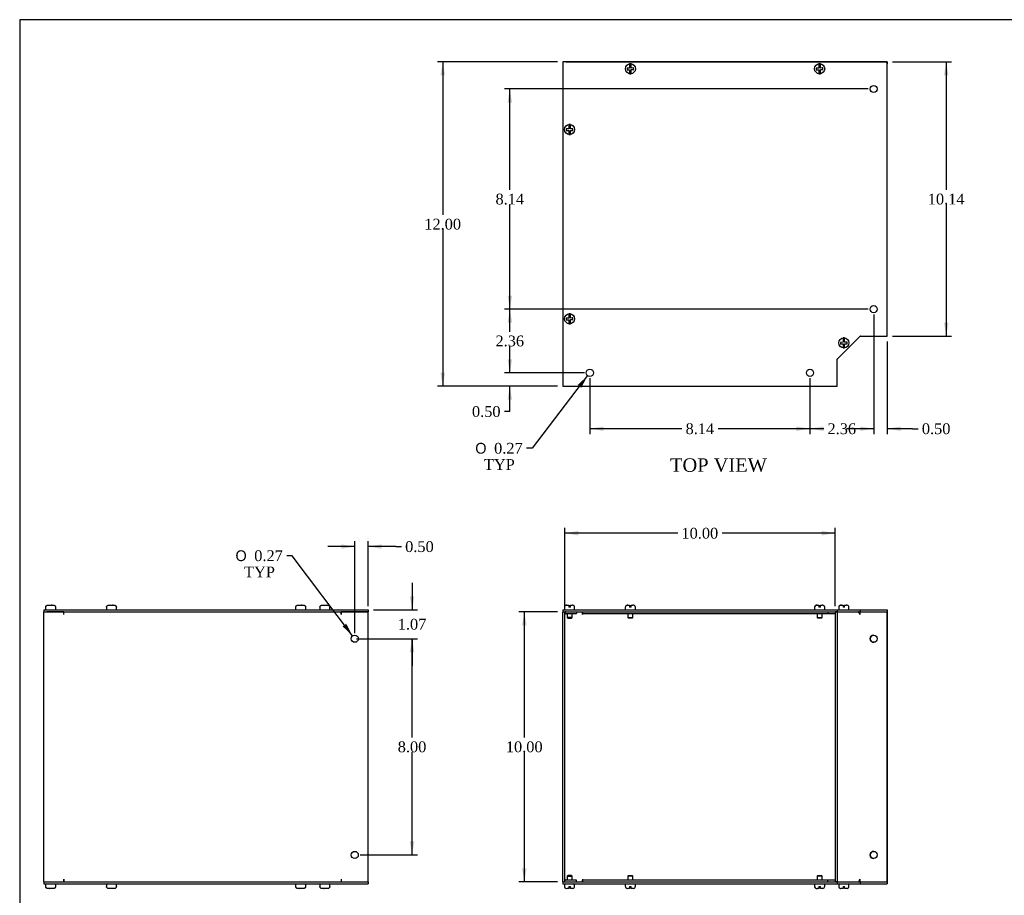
# Model space of a CAD drawing. Header units: inches. Extents: x 0.2 to 77.9, y -0.5 to 51.8.
# Tile 2 of 6: x 0.2 to 36.7, y 19.4 to 51.8. Entities that reach past the tile are written whole.
import ezdxf
from ezdxf.enums import TextEntityAlignment as Align

# ---------------------------------------------------------------- set-up
doc = ezdxf.new("R2010")
doc.units = ezdxf.units.IN
doc.header["$MEASUREMENT"] = 0
for name, color, linetype in [('COM55548-5', 7, 'Continuous'), ('COM55549-5', 7, 'Continuous'), ('COM55550-5', 7, 'Continuous'), ('Default', 7, 'Continuous'), ('SCS19491', 7, 'Continuous')]:
    doc.layers.add(name, color=color, linetype=linetype)
doc.styles.add('SEACAD_Solid_Edge_ANSI1_Symbols', font='txt')
doc.styles.add('SEACAD_Times_New_Roman', font='times.ttf')
doc.dimstyles.new('HAMMOND_(STH_-_66x44)', dxfattribs={"dimtxt": 0.4, "dimasz": 0.5, "dimexe": 0.2, "dimexo": 0.2, "dimgap": 0.1, "dimtad": 0, "dimtih": 1, "dimtoh": 1, "dimzin": 0, "dimdsep": 46, "dimtxsty": 'SEACAD_Times_New_Roman', "dimblk1": '_SE_FILLED', "dimblk2": '_SE_FILLED', "dimsah": 1, "dimcen": 0.2, "dimadec": 0, "dimazin": 0, "dimtfac": 0.8, "dimtofl": 0, "dimtmove": 0, "dimatfit": 3, "dimfxl": 1, "dimtolj": 1, "dimtzin": 0, "dimarcsym": 0})

# ---------------------------------------------------------------- blocks, each defined once
blk = doc.blocks.new('SE')
at = {"layer": 'COM55548-5', "color": 7, "linetype": 'Continuous'}
for p, q in [((20.33, 29.923), (30.474, 29.923)), ((20.33, 29.923), (20.33, 29.851)), ((30.474, 29.923), (31.33, 29.923)), ((30.474, 29.923), (30.474, 29.851)), ((31.33, 29.923), (32.33, 29.923)), ((31.33, 29.923), (31.33, 29.851)), ((32.33, 29.923), (32.33, 29.851)), ((20.33, 29.851), (30.474, 29.851)), ((30.479, 29.851), (31.325, 29.851)), ((31.34, 29.851), (32.33, 29.851)), ((20.33, 19.851), (30.474, 19.851)), ((20.33, 19.851), (20.33, 19.779)), ((20.33, 19.779), (30.474, 19.779)), ((30.474, 19.851), (30.474, 19.779)), ((30.474, 19.779), (31.33, 19.779)), ((30.479, 19.851), (31.325, 19.851)), ((31.33, 19.851), (31.33, 19.779)), ((31.33, 19.779), (32.33, 19.779)), ((31.34, 19.851), (32.33, 19.851)), ((32.33, 19.851), (32.33, 19.779))]:
    blk.add_line(p, q, dxfattribs=at)
at = {"layer": 'COM55549-5', "color": 7, "linetype": 'Continuous'}
for p, q in [((30.131, 29.851), (30.131, 29.779)), ((30.131, 29.779), (30.402, 29.779)), ((30.402, 29.851), (30.402, 19.851)), ((30.474, 29.851), (30.402, 29.851)), ((30.474, 29.851), (30.474, 19.851)), ((30.479, 29.851), (30.474, 29.851)), ((30.484, 29.851), (30.484, 29.743)), ((30.484, 29.743), (30.484, 29.743)), ((31.267, 29.851), (31.267, 29.844)), ((31.318, 29.851), (31.318, 29.743)), ((31.318, 29.743), (31.318, 29.743)), ((31.34, 29.851), (31.325, 29.851)), ((32.33, 29.851), (32.33, 29.851)), ((32.33, 19.851), (32.33, 29.851)), ((30.402, 19.923), (30.131, 19.923)), ((30.131, 19.851), (30.131, 19.923)), ((30.474, 19.851), (30.402, 19.851)), ((30.474, 19.851), (30.479, 19.851)), ((30.484, 19.959), (30.484, 19.851)), ((30.484, 19.959), (30.484, 19.959)), ((31.267, 19.857), (31.267, 19.851)), ((31.318, 19.959), (31.318, 19.959)), ((31.318, 19.959), (31.318, 19.851)), ((31.325, 19.851), (31.34, 19.851)), ((32.33, 19.851), (32.33, 19.851))]:
    blk.add_line(p, q, dxfattribs=at)
for centre in [(31.83, 28.851), (31.83, 20.851)]:
    blk.add_circle(centre, 0.133, dxfattribs=at)
for centre, major_axis, start_param, end_param in [((30.408, 29.743), (0, -0.108), 1.570796, 1.608984), ((31.241, 29.743), (0, 0.108), 4.712389, 6.283185), ((30.408, 19.959), (0, -0.108), 1.532608, 1.570796), ((31.241, 19.959), (0, 0.108), 3.141593, 4.712389)]:
    blk.add_ellipse(centre, major_axis=major_axis, ratio=0.707107, start_param=start_param, end_param=end_param, dxfattribs=at)
at = {"layer": 'COM55550-5', "color": 7, "linetype": 'Continuous'}
for p, q in [((20.33, 29.851), (20.402, 29.851)), ((20.33, 19.851), (20.33, 29.851)), ((20.402, 19.851), (20.402, 29.851)), ((20.438, 29.779), (20.83, 29.779)), ((20.83, 29.851), (20.83, 29.779)), ((21.063, 29.743), (21.063, 29.851)), ((21.063, 29.851), (21.063, 29.779)), ((21.063, 29.779), (30.131, 29.779)), ((21.063, 29.779), (21.063, 29.743)), ((21.063, 29.743), (21.063, 29.743)), ((32.33, 29.851), (32.33, 19.851)), ((32.33, 29.851), (32.33, 29.851)), ((20.33, 19.851), (20.402, 19.851)), ((20.83, 19.923), (20.438, 19.923)), ((20.83, 19.851), (20.83, 19.923)), ((21.063, 19.959), (21.063, 19.959)), ((21.063, 19.959), (21.063, 19.851)), ((21.063, 19.959), (21.063, 19.923)), ((30.131, 19.923), (21.063, 19.923)), ((21.063, 19.851), (21.063, 19.923)), ((32.33, 19.851), (32.33, 19.851))]:
    blk.add_line(p, q, dxfattribs=at)
for centre, radius, start, end in [((20.438, 29.743), 0.108, 90, 109.4712), ((20.438, 29.743), 0.036, 90, 180), ((31.83, 28.851), 0.133, 90.0691, 269.9309), ((31.83, 20.851), 0.133, 90.0711, 269.9287), ((20.438, 19.959), 0.036, 180, 270), ((20.438, 19.959), 0.108, 250.5288, 270)]:
    blk.add_arc(centre, radius, start, end, dxfattribs=at)
at = {"layer": 'SCS19491', "color": 7, "linetype": 'Continuous'}
for p, q in [((20.392, 30.008), (20.392, 29.948)), ((20.456, 30.093), (20.458, 30.092)), ((20.458, 30.092), (20.49, 30.098)), ((20.49, 30.098), (20.485, 30.098)), ((20.49, 30.098), (20.55, 30.098)), ((20.55, 30.098), (20.55, 30.023)), ((20.61, 30.023), (20.55, 30.023)), ((20.61, 30.098), (20.672, 30.098)), ((20.61, 30.023), (20.61, 30.098)), ((20.673, 30.098), (20.672, 30.098)), ((20.701, 30.093), (20.699, 30.094)), ((20.767, 29.948), (20.767, 30.008)), ((22.642, 30.008), (22.642, 29.948)), ((22.706, 30.093), (22.708, 30.092)), ((22.708, 30.092), (22.74, 30.098)), ((22.74, 30.098), (22.735, 30.098)), ((22.74, 30.098), (22.8, 30.098)), ((22.8, 30.098), (22.8, 30.023)), ((22.86, 30.023), (22.8, 30.023)), ((22.86, 30.098), (22.922, 30.098)), ((22.86, 30.023), (22.86, 30.098)), ((22.923, 30.098), (22.922, 30.098)), ((22.951, 30.093), (22.949, 30.094)), ((23.017, 29.948), (23.017, 30.008)), ((29.642, 30.008), (29.642, 29.948)), ((29.706, 30.093), (29.708, 30.092)), ((29.708, 30.092), (29.74, 30.098)), ((29.74, 30.098), (29.735, 30.098)), ((29.74, 30.098), (29.8, 30.098)), ((29.8, 30.098), (29.8, 30.023)), ((29.86, 30.023), (29.8, 30.023)), ((29.86, 30.098), (29.922, 30.098)), ((29.86, 30.023), (29.86, 30.098)), ((29.923, 30.098), (29.922, 30.098)), ((29.951, 30.093), (29.949, 30.094)), ((30.017, 29.948), (30.017, 30.008)), ((30.537, 30.008), (30.537, 29.948)), ((30.602, 30.093), (30.603, 30.092)), ((30.603, 30.092), (30.635, 30.098)), ((30.635, 30.098), (30.63, 30.098)), ((30.635, 30.098), (30.695, 30.098)), ((30.695, 30.098), (30.695, 30.023)), ((30.755, 30.023), (30.695, 30.023)), ((30.755, 30.098), (30.817, 30.098)), ((30.755, 30.023), (30.755, 30.098)), ((30.818, 30.098), (30.817, 30.098)), ((30.847, 30.093), (30.844, 30.094)), ((30.912, 29.948), (30.912, 30.008)), ((20.485, 29.779), (20.485, 29.64)), ((20.675, 29.64), (20.485, 29.64)), ((20.485, 29.64), (20.515, 29.61)), ((20.515, 29.61), (20.645, 29.61)), ((20.645, 29.61), (20.675, 29.64)), ((20.675, 29.64), (20.675, 29.779)), ((22.735, 29.779), (22.735, 29.64)), ((22.735, 29.64), (22.925, 29.64)), ((22.735, 29.64), (22.765, 29.61)), ((22.895, 29.61), (22.765, 29.61)), ((22.895, 29.61), (22.925, 29.64)), ((22.925, 29.64), (22.925, 29.779)), ((29.735, 29.779), (29.735, 29.64)), ((29.735, 29.64), (29.925, 29.64)), ((29.735, 29.64), (29.765, 29.61)), ((29.895, 29.61), (29.765, 29.61)), ((29.895, 29.61), (29.925, 29.64)), ((29.925, 29.64), (29.925, 29.779)), ((20.515, 20.091), (20.485, 20.061)), ((20.485, 20.061), (20.675, 20.061)), ((20.485, 20.061), (20.485, 19.923)), ((20.645, 20.091), (20.515, 20.091)), ((20.675, 20.061), (20.645, 20.091)), ((20.675, 19.923), (20.675, 20.061)), ((22.765, 20.091), (22.735, 20.061)), ((22.925, 20.061), (22.735, 20.061)), ((22.735, 20.061), (22.735, 19.923)), ((22.765, 20.091), (22.895, 20.091)), ((22.925, 20.061), (22.895, 20.091)), ((22.925, 19.923), (22.925, 20.061)), ((29.765, 20.091), (29.735, 20.061)), ((29.925, 20.061), (29.735, 20.061)), ((29.735, 20.061), (29.735, 19.923)), ((29.765, 20.091), (29.895, 20.091)), ((29.925, 20.061), (29.895, 20.091)), ((29.925, 19.923), (29.925, 20.061)), ((20.392, 19.754), (20.392, 19.694)), ((20.55, 19.679), (20.61, 19.679)), ((20.55, 19.679), (20.55, 19.604)), ((20.61, 19.604), (20.61, 19.679)), ((20.767, 19.694), (20.767, 19.754)), ((22.642, 19.754), (22.642, 19.694)), ((22.8, 19.679), (22.86, 19.679)), ((22.8, 19.679), (22.8, 19.604)), ((22.86, 19.604), (22.86, 19.679)), ((23.017, 19.694), (23.017, 19.754)), ((29.642, 19.754), (29.642, 19.694)), ((29.8, 19.679), (29.86, 19.679)), ((29.8, 19.679), (29.8, 19.604)), ((29.86, 19.604), (29.86, 19.679)), ((30.017, 19.694), (30.017, 19.754)), ((30.537, 19.754), (30.537, 19.694)), ((30.695, 19.679), (30.755, 19.679)), ((30.695, 19.679), (30.695, 19.604)), ((30.755, 19.604), (30.755, 19.679)), ((30.912, 19.694), (30.912, 19.754)), ((20.456, 19.608), (20.458, 19.609)), ((20.55, 19.604), (20.485, 19.604)), ((20.673, 19.604), (20.61, 19.604)), ((20.699, 19.607), (20.673, 19.604)), ((20.7, 19.608), (20.699, 19.607)), ((22.706, 19.608), (22.708, 19.609)), ((22.8, 19.604), (22.735, 19.604)), ((22.923, 19.604), (22.86, 19.604)), ((22.949, 19.607), (22.923, 19.604)), ((22.95, 19.608), (22.949, 19.607)), ((29.706, 19.608), (29.708, 19.609)), ((29.8, 19.604), (29.735, 19.604)), ((29.923, 19.604), (29.86, 19.604)), ((29.949, 19.607), (29.923, 19.604)), ((29.95, 19.608), (29.949, 19.607)), ((30.601, 19.608), (30.603, 19.609)), ((30.695, 19.604), (30.63, 19.604)), ((30.818, 19.604), (30.755, 19.604)), ((30.844, 19.607), (30.818, 19.604)), ((30.845, 19.608), (30.844, 19.607))]:
    blk.add_line(p, q, dxfattribs=at)
for centre, radius, start, end in [((20.482, 30.008), 0.09, 106.8119, 180), ((20.417, 29.948), 0.025, 180, 270), ((20.484, 30.004), 0.0938, 89.9209, 107.9146), ((20.672, 29.999), 0.0981, 72.7336, 90.1206), ((20.677, 30.008), 0.09, 0, 75.0335), ((20.742, 29.948), 0.025, 270, 0), ((22.732, 30.008), 0.09, 106.8119, 180), ((22.667, 29.948), 0.025, 180, 270), ((22.734, 30.004), 0.0938, 89.9209, 107.9146), ((22.922, 29.999), 0.0981, 72.7336, 90.1206), ((22.927, 30.008), 0.09, 0, 75.0335), ((22.992, 29.948), 0.025, 270, 0), ((29.732, 30.008), 0.09, 106.8119, 180), ((29.667, 29.948), 0.025, 180, 270), ((29.734, 30.004), 0.0938, 89.9209, 107.9146), ((29.922, 29.999), 0.0981, 72.7336, 90.1206), ((29.927, 30.008), 0.09, 0, 75.0335), ((29.992, 29.948), 0.025, 270, 0), ((30.627, 30.008), 0.09, 106.8119, 180), ((30.562, 29.948), 0.025, 180, 270), ((30.63, 30.004), 0.0938, 89.9209, 107.9146), ((30.817, 29.999), 0.0981, 72.7336, 90.1206), ((30.822, 30.008), 0.09, 0, 75.0335), ((30.887, 29.948), 0.025, 270, 0), ((20.417, 19.754), 0.025, 90, 180), ((20.482, 19.694), 0.09, 180, 253.2208), ((20.677, 19.694), 0.09, 284.9913, 0), ((20.742, 19.754), 0.025, 0, 90), ((22.667, 19.754), 0.025, 90, 180), ((22.732, 19.694), 0.09, 180, 253.2208), ((22.927, 19.694), 0.09, 284.9913, 0), ((22.992, 19.754), 0.025, 0, 90), ((29.667, 19.754), 0.025, 90, 180), ((29.732, 19.694), 0.09, 180, 253.2208), ((29.927, 19.694), 0.09, 284.9913, 0), ((29.992, 19.754), 0.025, 0, 90), ((30.562, 19.754), 0.025, 90, 180), ((30.627, 19.694), 0.09, 180, 253.2208), ((30.822, 19.694), 0.09, 284.9913, 0), ((30.887, 19.754), 0.025, 0, 90), ((20.484, 19.697), 0.0938, 252.0854, 270.0791), ((22.734, 19.697), 0.0938, 252.0854, 270.0791), ((29.734, 19.697), 0.0938, 252.0854, 270.0791), ((30.63, 19.697), 0.0938, 252.0854, 270.0791)]:
    blk.add_arc(centre, radius, start, end, dxfattribs=at)
blk = doc.blocks.new('SE1')
at = {"layer": 'COM55548-5', "color": 7, "linetype": 'Continuous'}
for p, q in [((32.33, 50.189), (20.33, 50.189)), ((20.33, 50.189), (20.33, 38.189)), ((32.33, 40.045), (32.33, 50.189)), ((30.474, 39.189), (31.33, 40.045)), ((31.33, 40.045), (32.33, 40.045)), ((30.474, 38.189), (30.474, 39.189)), ((20.33, 38.189), (30.474, 38.189))]:
    blk.add_line(p, q, dxfattribs=at)
for centre in [(31.83, 49.189), (31.83, 41.045), (21.33, 38.689), (29.474, 38.689)]:
    blk.add_circle(centre, 0.133, dxfattribs=at)
at = {"layer": 'COM55549-5', "color": 7, "linetype": 'Continuous'}
for p, q in [((32.33, 40.117), (32.33, 40.117)), ((32.33, 40.045), (32.33, 40.117)), ((32.33, 40.045), (32.33, 40.045))]:
    blk.add_line(p, q, dxfattribs=at)
for centre, start, end in [((31.343, 40.009), 95.7143, 121.4759), ((30.51, 39.175), 148.5241, 180)]:
    blk.add_arc(centre, 0.036, start, end, dxfattribs=at)
at = {"layer": 'COM55550-5', "color": 7, "linetype": 'Continuous'}
for p, q in [((20.438, 50.189), (21.063, 50.189)), ((21.063, 50.189), (21.063, 50.189)), ((21.063, 50.189), (21.063, 50.189)), ((21.063, 50.189), (21.063, 50.189)), ((21.063, 50.189), (31.33, 50.189)), ((31.33, 50.189), (31.33, 50.189)), ((31.33, 50.189), (32.33, 50.189)), ((31.33, 50.189), (31.33, 50.189)), ((31.33, 50.189), (31.33, 50.189)), ((32.33, 50.189), (32.33, 50.117)), ((32.33, 50.117), (32.33, 50.117))]:
    blk.add_line(p, q, dxfattribs=at)
blk.add_arc((20.438, 50.081), 0.108, 90, 95.5154, dxfattribs=at)
at = {"layer": 'SCS19491', "color": 7, "linetype": 'Continuous'}
for p, q in [((22.735, 49.96), (22.706, 49.959)), ((22.706, 49.959), (22.708, 49.899)), ((22.8, 49.963), (22.735, 49.96)), ((22.74, 49.901), (22.8, 49.903)), ((22.8, 50.123), (22.8, 50.032)), ((22.8, 50.032), (22.8, 49.963)), ((22.8, 49.903), (22.8, 49.846)), ((22.86, 50.032), (22.86, 50.123)), ((22.86, 49.965), (22.86, 50.032)), ((22.923, 49.968), (22.86, 49.965)), ((22.86, 49.905), (22.922, 49.908)), ((22.86, 49.846), (22.86, 49.905)), ((22.922, 49.908), (22.951, 49.909)), ((22.949, 49.969), (22.923, 49.968)), ((22.951, 49.909), (22.949, 49.969)), ((29.735, 49.96), (29.706, 49.959)), ((29.706, 49.959), (29.708, 49.899)), ((29.8, 49.963), (29.735, 49.96)), ((29.74, 49.901), (29.8, 49.903)), ((29.8, 50.123), (29.8, 50.032)), ((29.8, 50.032), (29.8, 49.963)), ((29.8, 49.903), (29.8, 49.846)), ((29.86, 50.032), (29.86, 50.123)), ((29.86, 49.965), (29.86, 50.032)), ((29.923, 49.968), (29.86, 49.965)), ((29.86, 49.905), (29.922, 49.908)), ((29.86, 49.846), (29.86, 49.905)), ((29.922, 49.908), (29.951, 49.909)), ((29.949, 49.969), (29.923, 49.968)), ((29.951, 49.909), (29.949, 49.969)), ((22.708, 49.899), (22.74, 49.901)), ((22.8, 49.846), (22.8, 49.755)), ((22.86, 49.755), (22.86, 49.846)), ((29.708, 49.899), (29.74, 49.901)), ((29.8, 49.846), (29.8, 49.755)), ((29.86, 49.755), (29.86, 49.846)), ((20.55, 47.873), (20.55, 47.782)), ((20.55, 47.782), (20.55, 47.713)), ((20.61, 47.782), (20.61, 47.873)), ((20.61, 47.715), (20.61, 47.782)), ((20.673, 47.718), (20.61, 47.715)), ((20.699, 47.719), (20.673, 47.718)), ((20.701, 47.659), (20.699, 47.719)), ((20.485, 47.71), (20.456, 47.709)), ((20.456, 47.709), (20.458, 47.649)), ((20.458, 47.649), (20.49, 47.651)), ((20.55, 47.713), (20.485, 47.71)), ((20.49, 47.651), (20.55, 47.653)), ((20.55, 47.653), (20.55, 47.596)), ((20.55, 47.596), (20.55, 47.505)), ((20.61, 47.655), (20.672, 47.658)), ((20.61, 47.596), (20.61, 47.655)), ((20.61, 47.505), (20.61, 47.596)), ((20.672, 47.658), (20.701, 47.659)), ((20.55, 40.873), (20.55, 40.782)), ((20.61, 40.782), (20.61, 40.873)), ((20.485, 40.71), (20.456, 40.709)), ((20.456, 40.709), (20.458, 40.649)), ((20.458, 40.649), (20.49, 40.651)), ((20.55, 40.713), (20.485, 40.71)), ((20.49, 40.651), (20.55, 40.653)), ((20.55, 40.782), (20.55, 40.713)), ((20.55, 40.653), (20.55, 40.596)), ((20.55, 40.596), (20.55, 40.505)), ((20.61, 40.715), (20.61, 40.782)), ((20.673, 40.718), (20.61, 40.715)), ((20.61, 40.655), (20.672, 40.658)), ((20.61, 40.596), (20.61, 40.655)), ((20.61, 40.505), (20.61, 40.596)), ((20.672, 40.658), (20.701, 40.659)), ((20.699, 40.719), (20.673, 40.718)), ((20.701, 40.659), (20.699, 40.719)), ((30.63, 39.815), (30.601, 39.814)), ((30.601, 39.814), (30.603, 39.754)), ((30.603, 39.754), (30.635, 39.755)), ((30.695, 39.818), (30.63, 39.815)), ((30.635, 39.755), (30.695, 39.758)), ((30.695, 39.978), (30.695, 39.886)), ((30.695, 39.886), (30.695, 39.818)), ((30.695, 39.758), (30.695, 39.701)), ((30.755, 39.886), (30.755, 39.978)), ((30.755, 39.82), (30.755, 39.886)), ((30.818, 39.823), (30.755, 39.82)), ((30.755, 39.76), (30.817, 39.763)), ((30.755, 39.701), (30.755, 39.76)), ((30.817, 39.763), (30.847, 39.764)), ((30.844, 39.824), (30.818, 39.823)), ((30.847, 39.764), (30.844, 39.824)), ((30.695, 39.701), (30.695, 39.61)), ((30.755, 39.61), (30.755, 39.701))]:
    blk.add_line(p, q, dxfattribs=at)
for centre in [(22.83, 49.939), (29.83, 49.939), (20.58, 47.689), (20.58, 40.689), (30.725, 39.794)]:
    blk.add_circle(centre, 0.187, dxfattribs=at)
for centre, start, end in [((22.83, 49.939), 80.7303, 99.2697), ((29.83, 49.939), 80.7303, 99.2697), ((22.83, 49.939), 260.7303, 279.2697), ((29.83, 49.939), 260.7303, 279.2697), ((20.58, 47.689), 80.7303, 99.2697), ((20.58, 47.689), 260.7303, 279.2697), ((20.58, 40.689), 80.7303, 99.2697), ((20.58, 40.689), 260.7303, 279.2697), ((30.725, 39.794), 80.7303, 99.2697), ((30.725, 39.794), 260.7303, 279.2697)]:
    blk.add_arc(centre, 0.186, start, end, dxfattribs=at)
blk = doc.blocks.new('SE3')
at = {"layer": 'COM55548-5', "color": 7, "linetype": 'Continuous'}
for p, q in [((1.132, 29.923), (13.132, 29.923)), ((1.132, 29.923), (1.132, 29.851)), ((13.132, 29.923), (13.132, 29.851)), ((1.132, 29.851), (13.132, 29.851)), ((1.132, 19.851), (13.132, 19.851)), ((1.132, 19.851), (1.132, 19.779)), ((1.132, 19.779), (13.132, 19.779)), ((13.132, 19.851), (13.132, 19.779))]:
    blk.add_line(p, q, dxfattribs=at)
at = {"layer": 'COM55550-5', "color": 7, "linetype": 'Continuous'}
for p, q in [((1.132, 19.851), (1.132, 29.851)), ((1.132, 29.851), (1.132, 29.851)), ((1.865, 29.851), (1.24, 29.851)), ((1.865, 29.743), (1.865, 29.851)), ((1.865, 29.743), (1.865, 29.851)), ((1.865, 29.743), (1.865, 29.743)), ((13.132, 29.851), (12.132, 29.851)), ((12.132, 29.743), (12.132, 29.851)), ((12.132, 29.851), (12.132, 29.743)), ((12.132, 29.743), (12.132, 29.743)), ((13.132, 19.851), (13.132, 29.851)), ((1.132, 19.851), (1.132, 19.851)), ((1.24, 19.851), (1.865, 19.851)), ((1.865, 19.959), (1.865, 19.851)), ((1.865, 19.959), (1.865, 19.959)), ((1.865, 19.851), (1.865, 19.959)), ((12.132, 19.959), (12.132, 19.959)), ((12.132, 19.959), (12.132, 19.851)), ((12.132, 19.959), (12.132, 19.851)), ((12.132, 19.851), (13.132, 19.851))]:
    blk.add_line(p, q, dxfattribs=at)
for centre in [(12.632, 28.851), (12.632, 20.851)]:
    blk.add_circle(centre, 0.133, dxfattribs=at)
at = {"layer": 'SCS19491', "color": 7, "linetype": 'Continuous'}
for p, q in [((1.195, 30.008), (1.195, 29.948)), ((1.199, 30.023), (1.196, 30.023)), ((1.29, 30.098), (1.361, 30.098)), ((1.362, 30.093), (1.422, 30.092)), ((1.416, 30.098), (1.413, 30.098)), ((1.418, 30.098), (1.416, 30.098)), ((1.421, 30.098), (1.418, 30.098)), ((1.418, 30.092), (1.418, 30.098)), ((1.421, 30.098), (1.475, 30.098)), ((1.422, 30.092), (1.421, 30.098)), ((1.566, 30.023), (1.569, 30.023)), ((1.57, 29.948), (1.57, 30.008)), ((3.445, 30.008), (3.445, 29.948)), ((3.449, 30.023), (3.446, 30.023)), ((3.54, 30.098), (3.611, 30.098)), ((3.612, 30.093), (3.672, 30.092)), ((3.666, 30.098), (3.663, 30.098)), ((3.668, 30.098), (3.666, 30.098)), ((3.671, 30.098), (3.668, 30.098)), ((3.668, 30.092), (3.668, 30.098)), ((3.671, 30.098), (3.725, 30.098)), ((3.672, 30.092), (3.671, 30.098)), ((3.816, 30.023), (3.819, 30.023)), ((3.82, 29.948), (3.82, 30.008)), ((10.445, 30.008), (10.445, 29.948)), ((10.449, 30.023), (10.446, 30.023)), ((10.54, 30.098), (10.611, 30.098)), ((10.612, 30.093), (10.672, 30.092)), ((10.666, 30.098), (10.663, 30.098)), ((10.668, 30.098), (10.666, 30.098)), ((10.671, 30.098), (10.668, 30.098)), ((10.668, 30.092), (10.668, 30.098)), ((10.671, 30.098), (10.725, 30.098)), ((10.672, 30.092), (10.671, 30.098)), ((10.816, 30.023), (10.819, 30.023)), ((10.82, 29.948), (10.82, 30.008)), ((11.34, 30.008), (11.34, 29.948)), ((11.344, 30.023), (11.341, 30.023)), ((11.435, 30.098), (11.506, 30.098)), ((11.507, 30.093), (11.567, 30.092)), ((11.561, 30.098), (11.559, 30.098)), ((11.564, 30.098), (11.561, 30.098)), ((11.566, 30.098), (11.564, 30.098)), ((11.564, 30.092), (11.564, 30.098)), ((11.566, 30.098), (11.62, 30.098)), ((11.567, 30.092), (11.566, 30.098)), ((11.711, 30.023), (11.714, 30.023)), ((11.715, 29.948), (11.715, 30.008)), ((1.195, 19.754), (1.195, 19.694)), ((1.199, 19.679), (1.196, 19.679)), ((1.566, 19.679), (1.569, 19.679)), ((1.57, 19.694), (1.57, 19.754)), ((3.445, 19.754), (3.445, 19.694)), ((3.449, 19.679), (3.446, 19.679)), ((3.816, 19.679), (3.819, 19.679)), ((3.82, 19.694), (3.82, 19.754)), ((10.445, 19.754), (10.445, 19.694)), ((10.449, 19.679), (10.446, 19.679)), ((10.816, 19.679), (10.819, 19.679)), ((10.82, 19.694), (10.82, 19.754)), ((11.34, 19.754), (11.34, 19.694)), ((11.344, 19.679), (11.341, 19.679)), ((11.711, 19.679), (11.714, 19.679)), ((11.715, 19.694), (11.715, 19.754)), ((1.344, 19.604), (1.29, 19.604)), ((1.403, 19.608), (1.343, 19.609)), ((1.343, 19.609), (1.344, 19.604)), ((1.344, 19.604), (1.346, 19.604)), ((1.346, 19.609), (1.346, 19.604)), ((1.346, 19.604), (1.349, 19.604)), ((1.349, 19.604), (1.351, 19.604)), ((1.475, 19.604), (1.404, 19.604)), ((3.594, 19.604), (3.54, 19.604)), ((3.653, 19.608), (3.593, 19.609)), ((3.593, 19.609), (3.594, 19.604)), ((3.594, 19.604), (3.596, 19.604)), ((3.596, 19.609), (3.596, 19.604)), ((3.596, 19.604), (3.599, 19.604)), ((3.599, 19.604), (3.601, 19.604)), ((3.725, 19.604), (3.654, 19.604)), ((10.594, 19.604), (10.54, 19.604)), ((10.653, 19.608), (10.593, 19.609)), ((10.593, 19.609), (10.594, 19.604)), ((10.594, 19.604), (10.596, 19.604)), ((10.596, 19.609), (10.596, 19.604)), ((10.596, 19.604), (10.599, 19.604)), ((10.599, 19.604), (10.601, 19.604)), ((10.725, 19.604), (10.654, 19.604)), ((11.489, 19.604), (11.435, 19.604)), ((11.548, 19.608), (11.488, 19.609)), ((11.488, 19.609), (11.489, 19.604)), ((11.489, 19.604), (11.492, 19.604)), ((11.492, 19.609), (11.492, 19.604)), ((11.492, 19.604), (11.494, 19.604)), ((11.494, 19.604), (11.496, 19.604)), ((11.62, 19.604), (11.549, 19.604))]:
    blk.add_line(p, q, dxfattribs=at)
for centre, radius, start, end in [((1.285, 30.008), 0.09, 170.4059, 180), ((1.22, 29.948), 0.025, 180, 270), ((1.545, 29.948), 0.025, 270, 0), ((1.48, 30.008), 0.09, 0, 9.5941), ((3.535, 30.008), 0.09, 170.4059, 180), ((3.47, 29.948), 0.025, 180, 270), ((3.795, 29.948), 0.025, 270, 0), ((3.73, 30.008), 0.09, 0, 9.5941), ((10.535, 30.008), 0.09, 170.4059, 180), ((10.47, 29.948), 0.025, 180, 270), ((10.795, 29.948), 0.025, 270, 0), ((10.73, 30.008), 0.09, 0, 9.5941), ((11.43, 30.008), 0.09, 170.4059, 180), ((11.365, 29.948), 0.025, 180, 270), ((11.69, 29.948), 0.025, 270, 0), ((11.625, 30.008), 0.09, 0, 9.5941), ((1.22, 19.754), 0.025, 90, 180), ((1.285, 19.694), 0.09, 180, 189.5941), ((1.545, 19.754), 0.025, 0, 90), ((1.48, 19.694), 0.09, 350.4059, 0), ((3.47, 19.754), 0.025, 90, 180), ((3.535, 19.694), 0.09, 180, 189.5941), ((3.795, 19.754), 0.025, 0, 90), ((3.73, 19.694), 0.09, 350.4059, 0), ((10.47, 19.754), 0.025, 90, 180), ((10.535, 19.694), 0.09, 180, 189.5941), ((10.795, 19.754), 0.025, 0, 90), ((10.73, 19.694), 0.09, 350.4059, 0), ((11.365, 19.754), 0.025, 90, 180), ((11.43, 19.694), 0.09, 180, 189.5941), ((11.69, 19.754), 0.025, 0, 90), ((11.625, 19.694), 0.09, 350.4059, 0)]:
    blk.add_arc(centre, radius, start, end, dxfattribs=at)
for points in [[(1.199, 30.023), (1.199, 30.028), (1.201, 30.033), (1.204, 30.043), (1.207, 30.048), (1.212, 30.057), (1.215, 30.062), (1.222, 30.07), (1.226, 30.073), (1.234, 30.08), (1.239, 30.083), (1.248, 30.088), (1.253, 30.09), (1.263, 30.094), (1.268, 30.095), (1.279, 30.097), (1.284, 30.098), (1.29, 30.098)], [(1.475, 30.098), (1.48, 30.098), (1.486, 30.097), (1.496, 30.095), (1.502, 30.094), (1.512, 30.091), (1.517, 30.088), (1.526, 30.083), (1.53, 30.08), (1.539, 30.073), (1.542, 30.07), (1.549, 30.061), (1.553, 30.057), (1.558, 30.048), (1.56, 30.043), (1.564, 30.033), (1.565, 30.028), (1.566, 30.023)], [(3.449, 30.023), (3.449, 30.028), (3.451, 30.033), (3.454, 30.043), (3.457, 30.048), (3.462, 30.057), (3.465, 30.062), (3.472, 30.07), (3.476, 30.073), (3.484, 30.08), (3.489, 30.083), (3.498, 30.088), (3.503, 30.09), (3.513, 30.094), (3.518, 30.095), (3.529, 30.097), (3.534, 30.098), (3.54, 30.098)], [(3.725, 30.098), (3.73, 30.098), (3.736, 30.097), (3.746, 30.095), (3.752, 30.094), (3.762, 30.091), (3.767, 30.088), (3.776, 30.083), (3.78, 30.08), (3.789, 30.073), (3.792, 30.07), (3.799, 30.061), (3.803, 30.057), (3.808, 30.048), (3.81, 30.043), (3.814, 30.033), (3.815, 30.028), (3.816, 30.023)], [(10.449, 30.023), (10.449, 30.028), (10.451, 30.033), (10.454, 30.043), (10.457, 30.048), (10.462, 30.057), (10.465, 30.062), (10.472, 30.07), (10.476, 30.073), (10.484, 30.08), (10.489, 30.083), (10.498, 30.088), (10.503, 30.09), (10.513, 30.094), (10.518, 30.095), (10.529, 30.097), (10.534, 30.098), (10.54, 30.098)], [(10.725, 30.098), (10.73, 30.098), (10.736, 30.097), (10.746, 30.095), (10.752, 30.094), (10.762, 30.091), (10.767, 30.088), (10.776, 30.083), (10.78, 30.08), (10.789, 30.073), (10.792, 30.07), (10.799, 30.061), (10.803, 30.057), (10.808, 30.048), (10.81, 30.043), (10.814, 30.033), (10.815, 30.028), (10.816, 30.023)], [(11.344, 30.023), (11.345, 30.028), (11.346, 30.033), (11.35, 30.043), (11.352, 30.048), (11.357, 30.057), (11.361, 30.062), (11.367, 30.07), (11.371, 30.073), (11.38, 30.08), (11.384, 30.083), (11.393, 30.088), (11.398, 30.09), (11.408, 30.094), (11.414, 30.095), (11.424, 30.097), (11.429, 30.098), (11.435, 30.098)], [(11.62, 30.098), (11.626, 30.098), (11.631, 30.097), (11.642, 30.095), (11.647, 30.094), (11.657, 30.091), (11.662, 30.088), (11.671, 30.083), (11.676, 30.08), (11.684, 30.073), (11.688, 30.07), (11.695, 30.061), (11.698, 30.057), (11.703, 30.048), (11.705, 30.043), (11.709, 30.033), (11.71, 30.028), (11.711, 30.023)], [(1.29, 19.604), (1.284, 19.604), (1.279, 19.604), (1.268, 19.606), (1.263, 19.607), (1.253, 19.611), (1.248, 19.613), (1.239, 19.618), (1.234, 19.621), (1.226, 19.628), (1.222, 19.631), (1.215, 19.64), (1.212, 19.644), (1.207, 19.653), (1.204, 19.658), (1.201, 19.668), (1.199, 19.673), (1.199, 19.679)], [(1.566, 19.679), (1.565, 19.673), (1.564, 19.668), (1.56, 19.658), (1.558, 19.653), (1.553, 19.644), (1.549, 19.64), (1.542, 19.631), (1.539, 19.628), (1.53, 19.621), (1.526, 19.618), (1.517, 19.613), (1.512, 19.611), (1.502, 19.607), (1.496, 19.606), (1.486, 19.604), (1.48, 19.604), (1.475, 19.604)], [(3.54, 19.604), (3.534, 19.604), (3.529, 19.604), (3.518, 19.606), (3.513, 19.607), (3.503, 19.611), (3.498, 19.613), (3.489, 19.618), (3.484, 19.621), (3.476, 19.628), (3.472, 19.631), (3.465, 19.64), (3.462, 19.644), (3.457, 19.653), (3.454, 19.658), (3.451, 19.668), (3.449, 19.673), (3.449, 19.679)], [(3.816, 19.679), (3.815, 19.673), (3.814, 19.668), (3.81, 19.658), (3.808, 19.653), (3.803, 19.644), (3.799, 19.64), (3.792, 19.631), (3.789, 19.628), (3.78, 19.621), (3.776, 19.618), (3.767, 19.613), (3.762, 19.611), (3.752, 19.607), (3.746, 19.606), (3.736, 19.604), (3.73, 19.604), (3.725, 19.604)], [(10.54, 19.604), (10.534, 19.604), (10.529, 19.604), (10.518, 19.606), (10.513, 19.607), (10.503, 19.611), (10.498, 19.613), (10.489, 19.618), (10.484, 19.621), (10.476, 19.628), (10.472, 19.631), (10.465, 19.64), (10.462, 19.644), (10.457, 19.653), (10.454, 19.658), (10.451, 19.668), (10.449, 19.673), (10.449, 19.679)], [(10.816, 19.679), (10.815, 19.673), (10.814, 19.668), (10.81, 19.658), (10.808, 19.653), (10.803, 19.644), (10.799, 19.64), (10.792, 19.631), (10.789, 19.628), (10.78, 19.621), (10.776, 19.618), (10.767, 19.613), (10.762, 19.611), (10.752, 19.607), (10.746, 19.606), (10.736, 19.604), (10.73, 19.604), (10.725, 19.604)], [(11.435, 19.604), (11.429, 19.604), (11.424, 19.604), (11.414, 19.606), (11.408, 19.607), (11.398, 19.611), (11.393, 19.613), (11.384, 19.618), (11.38, 19.621), (11.371, 19.628), (11.367, 19.631), (11.36, 19.64), (11.357, 19.644), (11.352, 19.653), (11.35, 19.658), (11.346, 19.668), (11.345, 19.673), (11.344, 19.679)], [(11.711, 19.679), (11.71, 19.673), (11.709, 19.668), (11.705, 19.658), (11.703, 19.653), (11.698, 19.644), (11.695, 19.64), (11.688, 19.631), (11.684, 19.628), (11.676, 19.621), (11.671, 19.618), (11.662, 19.613), (11.657, 19.611), (11.647, 19.607), (11.642, 19.606), (11.631, 19.604), (11.626, 19.604), (11.62, 19.604)]]:
    blk.add_open_spline(points, degree=3, knots=[0, 0, 0, 0, 0.125, 0.125, 0.25, 0.25, 0.375, 0.375, 0.5, 0.5, 0.625, 0.625, 0.75, 0.75, 0.875, 0.875, 1, 1, 1, 1], dxfattribs=at)
for points in [[(1.361, 30.098), (1.361, 30.098), (1.362, 30.096), (1.362, 30.093)], [(1.413, 30.098), (1.413, 30.098), (1.413, 30.096), (1.412, 30.093)], [(3.611, 30.098), (3.611, 30.098), (3.612, 30.096), (3.612, 30.093)], [(3.663, 30.098), (3.663, 30.098), (3.663, 30.096), (3.662, 30.093)], [(10.611, 30.098), (10.611, 30.098), (10.612, 30.096), (10.612, 30.093)], [(10.663, 30.098), (10.663, 30.098), (10.663, 30.096), (10.662, 30.093)], [(11.506, 30.098), (11.506, 30.098), (11.507, 30.096), (11.507, 30.093)], [(11.559, 30.098), (11.558, 30.098), (11.558, 30.096), (11.558, 30.093)], [(1.351, 19.604), (1.352, 19.604), (1.352, 19.605), (1.352, 19.608)], [(1.404, 19.604), (1.403, 19.604), (1.403, 19.605), (1.403, 19.608)], [(3.601, 19.604), (3.602, 19.604), (3.602, 19.605), (3.602, 19.608)], [(3.654, 19.604), (3.653, 19.604), (3.653, 19.605), (3.653, 19.608)], [(10.601, 19.604), (10.602, 19.604), (10.602, 19.605), (10.602, 19.608)], [(10.654, 19.604), (10.653, 19.604), (10.653, 19.605), (10.653, 19.608)], [(11.496, 19.604), (11.497, 19.604), (11.497, 19.605), (11.498, 19.608)], [(11.549, 19.604), (11.549, 19.604), (11.548, 19.605), (11.548, 19.608)]]:
    blk.add_open_spline(points, degree=3, dxfattribs=at)
blk = doc.blocks.new('DMBLK8145')
at = {"layer": 'Default', "linetype": 'Continuous', "transparency": 16777216}
for points in [[(20.902, 32.838), (20.402, 32.754), (20.902, 32.671)], [(29.902, 32.838), (29.902, 32.671), (30.402, 32.754)]]:
    blk.add_hatch(color=7, dxfattribs=at).paths.add_polyline_path(points)
at = {"layer": 'Default', "color": 7, "linetype": 'Continuous', "transparency": 16777216}
for p, q in [((20.402, 30.051), (20.402, 32.954)), ((30.402, 30.051), (30.402, 32.954)), ((24.579, 32.754), (20.402, 32.754)), ((30.402, 32.754), (26.224, 32.754))]:
    blk.add_line(p, q, dxfattribs=at)
at = {"layer": 'Default', "color": 7, "linetype": 'Continuous', "transparency": 16777216, "style": 'SEACAD_Times_New_Roman'}
blk.add_text('10.00', height=0.4, dxfattribs=at).set_placement((24.719, 32.954), align=Align.TOP_LEFT)
blk = doc.blocks.new('_SE_FILLED')
at = {"color": 0}
blk.add_line((0, 0), (-1, 0), dxfattribs=at)
blk.add_solid([(0, 0), (-1, -0.1665), (-1, 0.1665), (0, 0)], dxfattribs=at)
blk = doc.blocks.new('DMBLK8149')
at = {"layer": 'Default', "linetype": 'Continuous', "transparency": 16777216}
for points in [[(34.597, 49.689), (34.514, 50.189), (34.43, 49.689)], [(34.597, 40.545), (34.43, 40.545), (34.514, 40.045)]]:
    blk.add_hatch(color=7, dxfattribs=at).paths.add_polyline_path(points)
at = {"layer": 'Default', "color": 7, "linetype": 'Continuous', "transparency": 16777216}
for p, q in [((32.53, 50.189), (34.714, 50.189)), ((34.514, 50.189), (34.514, 45.457)), ((34.514, 44.917), (34.514, 40.045)), ((32.53, 40.045), (34.714, 40.045))]:
    blk.add_line(p, q, dxfattribs=at)
at = {"layer": 'Default', "color": 7, "linetype": 'Continuous', "transparency": 16777216, "style": 'SEACAD_Times_New_Roman'}
blk.add_text('10.14', height=0.4, dxfattribs=at).set_placement((33.831, 45.317), align=Align.TOP_LEFT)
blk = doc.blocks.new('DMBLK8150')
at = {"layer": 'Default', "linetype": 'Continuous', "transparency": 16777216}
for points in [[(15.805, 49.689), (15.972, 49.689), (15.889, 50.189)], [(15.805, 38.689), (15.889, 38.189), (15.972, 38.689)]]:
    blk.add_hatch(color=7, dxfattribs=at).paths.add_polyline_path(points)
at = {"layer": 'Default', "color": 7, "linetype": 'Continuous', "transparency": 16777216}
for p, q in [((20.13, 50.189), (15.689, 50.189)), ((15.889, 50.189), (15.889, 44.529)), ((15.889, 43.989), (15.889, 38.189)), ((20.13, 38.189), (15.689, 38.189))]:
    blk.add_line(p, q, dxfattribs=at)
at = {"layer": 'Default', "color": 7, "linetype": 'Continuous', "transparency": 16777216, "style": 'SEACAD_Times_New_Roman'}
blk.add_text('12.00', height=0.4, dxfattribs=at).set_placement((15.206, 44.389), align=Align.TOP_LEFT)
blk = doc.blocks.new('DMBLK8153')
at = {"layer": 'Default', "linetype": 'Continuous', "transparency": 16777216}
for points in [[(14.837, 30.423), (14.671, 30.423), (14.754, 29.923)], [(14.837, 28.351), (14.754, 28.851), (14.671, 28.351)]]:
    blk.add_hatch(color=7, dxfattribs=at).paths.add_polyline_path(points)
at = {"layer": 'Default', "color": 7, "linetype": 'Continuous', "transparency": 16777216}
for p, q in [((14.754, 30.923), (14.754, 29.923)), ((13.332, 29.923), (14.954, 29.923)), ((12.699, 28.851), (14.954, 28.851)), ((14.754, 28.851), (14.754, 27.851))]:
    blk.add_line(p, q, dxfattribs=at)
at = {"layer": 'Default', "color": 7, "linetype": 'Continuous', "transparency": 16777216, "style": 'SEACAD_Times_New_Roman'}
blk.add_text('1.07', height=0.4, dxfattribs=at).set_placement((14.223, 29.587), align=Align.TOP_LEFT)
blk = doc.blocks.new('DMBLK8155')
at = {"layer": 'Default', "linetype": 'Continuous', "transparency": 16777216}
for points in [[(18.822, 29.351), (18.988, 29.351), (18.905, 29.851)], [(18.822, 20.351), (18.905, 19.851), (18.988, 20.351)]]:
    blk.add_hatch(color=7, dxfattribs=at).paths.add_polyline_path(points)
at = {"layer": 'Default', "color": 7, "linetype": 'Continuous', "transparency": 16777216}
for p, q in [((20.13, 29.851), (18.705, 29.851)), ((18.905, 29.851), (18.905, 25.191)), ((18.905, 24.651), (18.905, 19.851)), ((20.13, 19.851), (18.705, 19.851))]:
    blk.add_line(p, q, dxfattribs=at)
at = {"layer": 'Default', "color": 7, "linetype": 'Continuous', "transparency": 16777216, "style": 'SEACAD_Times_New_Roman'}
blk.add_text('10.00', height=0.4, dxfattribs=at).set_placement((18.223, 25.051), align=Align.TOP_LEFT)
blk = doc.blocks.new('DMBLK8156')
at = {"layer": 'Default', "linetype": 'Continuous', "transparency": 16777216}
for points in [[(31.33, 36.537), (31.83, 36.62), (31.33, 36.703)], [(32.83, 36.537), (32.83, 36.703), (32.33, 36.62)]]:
    blk.add_hatch(color=7, dxfattribs=at).paths.add_polyline_path(points)
at = {"layer": 'Default', "color": 7, "linetype": 'Continuous', "transparency": 16777216}
for p, q in [((31.83, 40.845), (31.83, 36.42)), ((32.33, 39.845), (32.33, 36.42)), ((31.83, 36.62), (30.83, 36.62)), ((33.272, 36.62), (32.33, 36.62)), ((33.272, 36.62), (33.472, 36.62))]:
    blk.add_line(p, q, dxfattribs=at)
at = {"layer": 'Default', "color": 7, "linetype": 'Continuous', "transparency": 16777216, "style": 'SEACAD_Times_New_Roman'}
blk.add_text('0.50', height=0.4, dxfattribs=at).set_placement((33.612, 36.82), align=Align.TOP_LEFT)
blk = doc.blocks.new('DMBLK8157')
at = {"layer": 'Default', "linetype": 'Continuous', "transparency": 16777216}
for points in [[(29.974, 36.537), (29.974, 36.703), (29.474, 36.62)], [(31.33, 36.537), (31.83, 36.62), (31.33, 36.703)]]:
    blk.add_hatch(color=7, dxfattribs=at).paths.add_polyline_path(points)
at = {"layer": 'Default', "color": 7, "linetype": 'Continuous', "transparency": 16777216}
for p, q in [((31.83, 40.845), (31.83, 36.42)), ((29.474, 38.489), (29.474, 36.42)), ((29.981, 36.62), (29.474, 36.62)), ((31.83, 36.62), (31.322, 36.62))]:
    blk.add_line(p, q, dxfattribs=at)
at = {"layer": 'Default', "color": 7, "linetype": 'Continuous', "transparency": 16777216, "style": 'SEACAD_Times_New_Roman'}
blk.add_text('2.36', height=0.4, dxfattribs=at).set_placement((30.121, 36.82), align=Align.TOP_LEFT)
blk = doc.blocks.new('DMBLK8158')
at = {"layer": 'Default', "linetype": 'Continuous', "transparency": 16777216}
for points in [[(21.83, 36.537), (21.83, 36.703), (21.33, 36.62)], [(28.974, 36.537), (29.474, 36.62), (28.974, 36.703)]]:
    blk.add_hatch(color=7, dxfattribs=at).paths.add_polyline_path(points)
at = {"layer": 'Default', "color": 7, "linetype": 'Continuous', "transparency": 16777216}
for p, q in [((21.33, 38.489), (21.33, 36.42)), ((29.474, 38.489), (29.474, 36.42)), ((24.731, 36.62), (21.33, 36.62)), ((29.474, 36.62), (26.072, 36.62))]:
    blk.add_line(p, q, dxfattribs=at)
at = {"layer": 'Default', "color": 7, "linetype": 'Continuous', "transparency": 16777216, "style": 'SEACAD_Times_New_Roman'}
blk.add_text('8.14', height=0.4, dxfattribs=at).set_placement((24.871, 36.82), align=Align.TOP_LEFT)
blk = doc.blocks.new('DMBLK8159')
at = {"layer": 'Default', "linetype": 'Continuous', "transparency": 16777216}
for points in [[(18.287, 39.189), (18.37, 38.689), (18.453, 39.189)], [(18.287, 37.689), (18.453, 37.689), (18.37, 38.189)]]:
    blk.add_hatch(color=7, dxfattribs=at).paths.add_polyline_path(points)
at = {"layer": 'Default', "color": 7, "linetype": 'Continuous', "transparency": 16777216}
for p, q in [((18.37, 38.689), (18.37, 39.689)), ((21.13, 38.689), (18.17, 38.689)), ((20.13, 38.189), (18.17, 38.189)), ((18.37, 37.256), (18.37, 38.189)), ((18.37, 37.256), (18.17, 37.256))]:
    blk.add_line(p, q, dxfattribs=at)
at = {"layer": 'Default', "color": 7, "linetype": 'Continuous', "transparency": 16777216, "style": 'SEACAD_Times_New_Roman'}
blk.add_text('0.50', height=0.4, dxfattribs=at).set_placement((16.969, 37.456), align=Align.TOP_LEFT)
blk = doc.blocks.new('DMBLK8160')
at = {"layer": 'Default', "linetype": 'Continuous', "transparency": 16777216}
for points in [[(18.287, 40.545), (18.453, 40.545), (18.37, 41.045)], [(18.287, 39.189), (18.37, 38.689), (18.453, 39.189)]]:
    blk.add_hatch(color=7, dxfattribs=at).paths.add_polyline_path(points)
at = {"layer": 'Default', "color": 7, "linetype": 'Continuous', "transparency": 16777216}
for p, q in [((31.63, 41.045), (18.17, 41.045)), ((18.37, 40.207), (18.37, 41.045)), ((18.37, 38.689), (18.37, 39.667)), ((21.13, 38.689), (18.17, 38.689))]:
    blk.add_line(p, q, dxfattribs=at)
at = {"layer": 'Default', "color": 7, "linetype": 'Continuous', "transparency": 16777216, "style": 'SEACAD_Times_New_Roman'}
blk.add_text('2.36', height=0.4, dxfattribs=at).set_placement((17.839, 40.067), align=Align.TOP_LEFT)
blk = doc.blocks.new('DMBLK8161')
at = {"layer": 'Default', "linetype": 'Continuous', "transparency": 16777216}
for points in [[(18.287, 48.689), (18.453, 48.689), (18.37, 49.189)], [(18.287, 41.545), (18.37, 41.045), (18.453, 41.545)]]:
    blk.add_hatch(color=7, dxfattribs=at).paths.add_polyline_path(points)
at = {"layer": 'Default', "color": 7, "linetype": 'Continuous', "transparency": 16777216}
for p, q in [((31.63, 49.189), (18.17, 49.189)), ((18.37, 45.457), (18.37, 49.189)), ((18.37, 41.045), (18.37, 44.917)), ((31.63, 41.045), (18.17, 41.045))]:
    blk.add_line(p, q, dxfattribs=at)
at = {"layer": 'Default', "color": 7, "linetype": 'Continuous', "transparency": 16777216, "style": 'SEACAD_Times_New_Roman'}
blk.add_text('8.14', height=0.4, dxfattribs=at).set_placement((17.839, 45.317), align=Align.TOP_LEFT)
blk = doc.blocks.new('DMBLK8162')
at = {"layer": 'Default', "linetype": 'Continuous', "transparency": 16777216}
blk.add_hatch(color=7, dxfattribs=at).paths.add_polyline_path([(21.011, 38.136), (21.249, 38.583), (20.878, 38.237)])
at = {"layer": 'Default', "color": 7, "linetype": 'Continuous', "transparency": 16777216}
for p, q in [((21.249, 38.583), (19.19, 35.897)), ((19.19, 35.897), (18.99, 35.897))]:
    blk.add_line(p, q, dxfattribs=at)
for s, style, p in [('O', 'SEACAD_Solid_Edge_ANSI1_Symbols', (17.092, 36.097)), ('0.27', 'SEACAD_Times_New_Roman', (17.788, 36.097)), ('TYP', 'SEACAD_Times_New_Roman', (17.412, 35.497))]:
    blk.add_text(s, height=0.4, dxfattribs=dict(at, style=style)).set_placement(p, align=Align.TOP_LEFT)
blk = doc.blocks.new('DMBLK8163')
at = {"layer": 'Default', "linetype": 'Continuous', "transparency": 16777216}
for points in [[(14.837, 28.351), (14.754, 28.851), (14.671, 28.351)], [(14.837, 21.351), (14.671, 21.351), (14.754, 20.851)]]:
    blk.add_hatch(color=7, dxfattribs=at).paths.add_polyline_path(points)
at = {"layer": 'Default', "color": 7, "linetype": 'Continuous', "transparency": 16777216}
for p, q in [((12.832, 28.851), (14.954, 28.851)), ((14.754, 25.191), (14.754, 28.851)), ((14.754, 20.851), (14.754, 24.651)), ((12.832, 20.851), (14.954, 20.851))]:
    blk.add_line(p, q, dxfattribs=at)
at = {"layer": 'Default', "color": 7, "linetype": 'Continuous', "transparency": 16777216, "style": 'SEACAD_Times_New_Roman'}
blk.add_text('8.00', height=0.4, dxfattribs=at).set_placement((14.223, 25.051), align=Align.TOP_LEFT)
blk = doc.blocks.new('DMBLK8164')
at = {"layer": 'Default', "linetype": 'Continuous', "transparency": 16777216}
for points in [[(12.132, 32.342), (12.132, 32.175), (12.632, 32.258)], [(13.632, 32.342), (13.132, 32.258), (13.632, 32.175)]]:
    blk.add_hatch(color=7, dxfattribs=at).paths.add_polyline_path(points)
at = {"layer": 'Default', "color": 7, "linetype": 'Continuous', "transparency": 16777216}
for p, q in [((12.632, 29.051), (12.632, 32.458)), ((13.132, 30.051), (13.132, 32.458)), ((12.632, 32.258), (11.632, 32.258)), ((14.157, 32.258), (13.132, 32.258)), ((14.157, 32.258), (14.357, 32.258))]:
    blk.add_line(p, q, dxfattribs=at)
at = {"layer": 'Default', "color": 7, "linetype": 'Continuous', "transparency": 16777216, "style": 'SEACAD_Times_New_Roman'}
blk.add_text('0.50', height=0.4, dxfattribs=at).set_placement((14.497, 32.458), align=Align.TOP_LEFT)
blk = doc.blocks.new('DMBLK8165')
at = {"layer": 'Default', "linetype": 'Continuous', "transparency": 16777216}
blk.add_hatch(color=7, dxfattribs=at).paths.add_polyline_path([(12.185, 29.306), (12.552, 28.957), (12.318, 29.406)])
at = {"layer": 'Default', "color": 7, "linetype": 'Continuous', "transparency": 16777216}
for p, q in [((10.316, 31.922), (10.116, 31.922)), ((12.552, 28.957), (10.316, 31.922))]:
    blk.add_line(p, q, dxfattribs=at)
for s, style, p in [('O', 'SEACAD_Solid_Edge_ANSI1_Symbols', (8.219, 32.122)), ('0.27', 'SEACAD_Times_New_Roman', (8.915, 32.122)), ('TYP', 'SEACAD_Times_New_Roman', (8.538, 31.522))]:
    blk.add_text(s, height=0.4, dxfattribs=dict(at, style=style)).set_placement(p, align=Align.TOP_LEFT)
blk = doc.blocks.new('BORDER')
at = {"layer": 'Default', "color": 7, "linetype": 'Continuous'}
for p, q in [((0, 27.86), (-41.86, 27.86)), ((-41.86, 27.86), (-41.86, 0))]:
    blk.add_line(p, q, dxfattribs=at)

msp = doc.modelspace()

# ---------------------------------------------------------------- block references
at = {"layer": 'Default', "color": 7, "xscale": 1.855, "yscale": 1.855, "zscale": 1.855}
msp.add_blockref('BORDER', (77.888, 0.072), dxfattribs=at)
at = {"layer": 'Default'}
for name in ['SE1', 'SE3', 'SE']:
    msp.add_blockref(name, (0, 0), dxfattribs=at)

# ---------------------------------------------------------------- texts
at = {"layer": 'Default', "color": 7, "linetype": 'Continuous', "style": 'SEACAD_Times_New_Roman'}
msp.add_text('TOP VIEW', height=0.5, dxfattribs=at).set_placement((24.295, 35.526), align=Align.TOP_LEFT)

# ---------------------------------------------------------------- dimensions: what is measured, and where the dimension line sits
at = {"layer": 'Default', "color": 7, "linetype": 'Continuous'}
for base, p1, p2, angle, picture, middle, dimtype in [((15.889, 50.189), (20.33, 50.189), (20.33, 38.189), 270, 'DMBLK8150', (15.889, 44.189), 161), ((34.514, 50.189), (32.33, 50.189), (32.33, 40.045), 270, 'DMBLK8149', (34.514, 45.117), 161), ((18.37, 41.045), (31.83, 41.045), (31.83, 49.189), 90, 'DMBLK8161', (18.37, 45.117), 161), ((18.37, 41.045), (21.33, 38.689), (31.83, 41.045), 90, 'DMBLK8160', (18.37, 39.867), 160), ((14.754, 28.851), (13.132, 29.923), (12.499, 28.851), 90, 'DMBLK8153', (14.754, 29.387), 160), ((18.905, 29.851), (20.33, 29.851), (20.33, 19.851), 270, 'DMBLK8155', (18.905, 24.851), 161), ((14.754, 20.851), (12.632, 20.851), (12.632, 28.851), 90, 'DMBLK8163', (14.754, 24.851), 161)]:
    dim = msp.add_linear_dim(base=base, p1=p1, p2=p2, angle=angle, text='\\A1;<>', dimstyle='HAMMOND_(STH_-_66x44)', dxfattribs=at)
    dim.commit()
    dim.dimension.update_dxf_attribs({"geometry": picture, "text_midpoint": middle, "dimtype": dimtype})
for base, p1, p2, picture, middle in [((29.474, 36.62), (31.83, 41.045), (29.474, 38.689), 'DMBLK8157', (30.652, 36.62)), ((21.33, 36.62), (29.474, 38.689), (21.33, 38.689), 'DMBLK8158', (25.402, 36.62)), ((20.402, 32.754), (30.402, 29.851), (20.402, 29.851), 'DMBLK8145', (25.402, 32.754))]:
    dim = msp.add_linear_dim(base=base, p1=p1, p2=p2, text='\\A1;<>', dimstyle='HAMMOND_(STH_-_66x44)', dxfattribs=at)
    dim.commit()
    dim.dimension.update_dxf_attribs({"geometry": picture, "text_midpoint": middle, "dimtype": 160})
for base, p1, p2, picture, middle in [((31.83, 36.62), (32.33, 40.045), (31.83, 41.045), 'DMBLK8156', (33.472, 36.62)), ((12.632, 32.258), (13.132, 29.851), (12.632, 28.851), 'DMBLK8164', (14.357, 32.258))]:
    dim = msp.add_linear_dim(base=base, p1=p1, p2=p2, text='\\A1;<>', dimstyle='HAMMOND_(STH_-_66x44)', override={"dimtmove": 1}, dxfattribs=at)
    dim.commit()
    dim.dimension.update_dxf_attribs({"geometry": picture, "text_midpoint": middle, "dimtype": 160})
dim = msp.add_linear_dim(base=(18.37, 38.689), p1=(20.33, 38.189), p2=(21.33, 38.689), angle=90, text='\\A1;<>', dimstyle='HAMMOND_(STH_-_66x44)', override={"dimtmove": 1}, dxfattribs=at)
dim.commit()
dim.dimension.update_dxf_attribs({"geometry": 'DMBLK8159', "text_midpoint": (18.17, 37.256), "dimtype": 160})
for p1, p2, picture, middle in [((21.411, 38.795), (21.249, 38.583), 'DMBLK8162', (18.99, 35.897)), ((12.712, 28.744), (12.552, 28.957), 'DMBLK8165', (10.116, 31.922))]:
    dim = msp.add_diameter_dim_2p(p1=p1, p2=p2, text='\\A1;<>\\PTYP', dimstyle='HAMMOND_(STH_-_66x44)', dxfattribs=at)
    dim.commit()
    dim.dimension.update_dxf_attribs({"geometry": picture, "text_midpoint": middle, "dimtype": 163})

doc.saveas('drawing.dxf')
